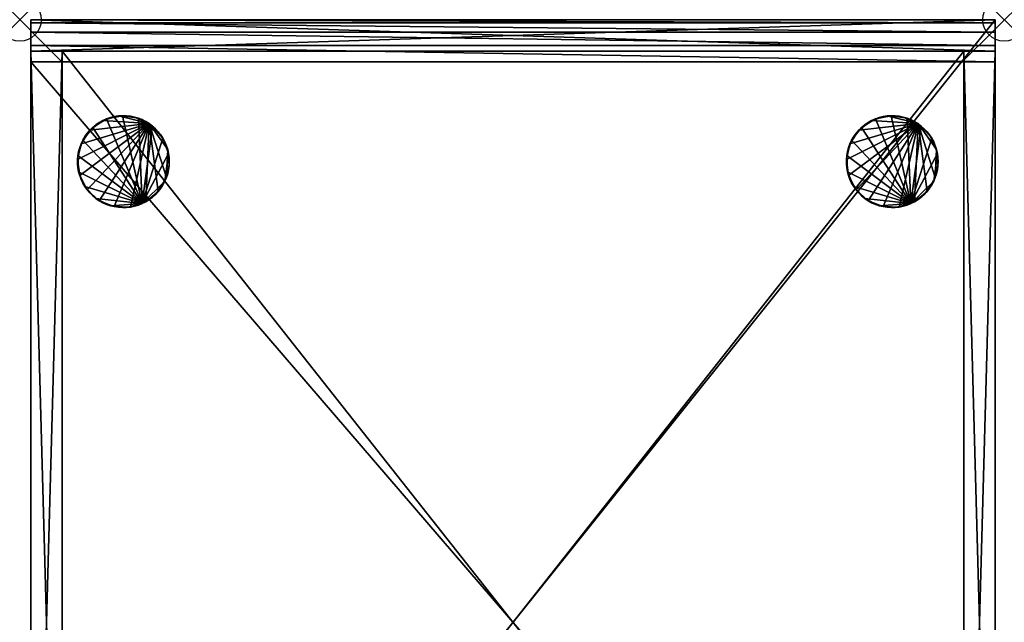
# Model space of a CAD drawing. Header units: inches. Extents: x 0 to 22.9, y -28 to 0.
# Tile 2 of 2: x 0 to 22.9, y -14 to 0. Entities that reach past the tile are written whole.
import ezdxf

# ---------------------------------------------------------------- set-up
doc = ezdxf.new("R2010")
doc.units = ezdxf.units.IN
doc.header["$MEASUREMENT"] = 0
doc.header["$PDMODE"] = 35
doc.header["$PDSIZE"] = 1
for name, color, linetype in [('A-FURN-3-NODE', 7, 'Continuous'), ('A-FURN-3-ST', 151, 'Continuous'), ('A-FURN-3-ST-LG', 252, 'Continuous'), ('A-FURN-3-ST-SI', 151, 'Continuous')]:
    doc.layers.add(name, color=color, linetype=linetype)

msp = doc.modelspace()

# ---------------------------------------------------------------- linework, layer by layer
at = {"layer": 'A-FURN-3-NODE'}
for p in [(0, 0), (22.895, 0)]:
    msp.add_point(p, dxfattribs=at)

# ---------------------------------------------------------------- meshes
at = {"layer": 'A-FURN-3-ST'}
mesh = msp.add_polyface(dxfattribs=at)
corners = [(22.685, -28, 13.071), (22.685, 0, 11.84), (22.685, -28, 11.84), (22.685, 0, 13.071), (22.685, -27.926, 13.444), (22.685, -0.074, 13.444), (22.685, -27.714, 13.76), (22.685, -0.286, 13.76), (22.685, -27.025, 14.046), (22.685, -0.975, 14.046), (22.685, -0.602, 13.972), (22.685, -27.398, 13.972), (0.257, -0.975, 14.046), (0.257, -27.025, 14.046), (0.257, -0.602, 13.972), (0.257, -0.286, 13.76), (0.257, -0.074, 13.444), (0.257, 0, 13.071), (0.257, 0, 11.84), (0.257, -28, 11.84), (0.257, -28, 13.071), (0.257, -27.926, 13.444), (0.257, -27.714, 13.76), (0.257, -27.398, 13.972)]
mesh.append_faces([[corners[k] for k in face] for face in [(9, 12, 8), (8, 12, 13), (12, 9, 14), (14, 9, 10), (14, 10, 15), (15, 10, 7), (15, 7, 16), (16, 7, 5), (16, 5, 17), (17, 5, 3), (1, 18, 3), (3, 18, 17), (0, 20, 2), (2, 20, 19), (20, 0, 21), (21, 0, 4), (21, 4, 22), (22, 4, 6), (22, 6, 23), (23, 6, 11), (23, 11, 13), (13, 11, 8)]])
mesh.append_faces([[corners[k] for k in face] for face in [(9, 7, 10), (1, 19, 18), (13, 22, 23)]], dxfattribs={"vtx0": -1})
mesh.append_faces([[corners[k] for k in face] for face in [(0, 3, 4), (4, 5, 6), (8, 7, 9), (17, 20, 16), (16, 21, 15), (12, 22, 13)]], dxfattribs={"vtx0": -1, "vtx1": -1})
mesh.append_faces([[corners[k] for k in face] for face in [(6, 7, 8), (15, 22, 12)]], dxfattribs={"vtx0": -1, "vtx1": -1, "vtx2": -1})
mesh.append_faces([[corners[k] for k in face] for face in [(0, 1, 3), (4, 3, 5), (6, 5, 7), (17, 19, 20), (16, 20, 21), (15, 21, 22)]], dxfattribs={"vtx0": -1, "vtx2": -1})
mesh.append_faces([[corners[k] for k in face] for face in [(2, 1, 0), (2, 19, 1), (18, 19, 17)]], dxfattribs={"vtx1": -1})
mesh.append_faces([[corners[k] for k in face] for face in [(8, 11, 6), (12, 14, 15)]], dxfattribs={"vtx2": -1})
at = {"layer": 'A-FURN-3-ST-LG'}
mesh = msp.add_polyface(dxfattribs=at)
corners = [(3.012, -2.414, 1.601), (1.345, -3.25, 1.601), (1.395, -3.622, 1.601), (1.427, -2.883, 1.601), (1.37, -3.063, 1.601), (1.354, -3.156, 1.601), (1.395, -2.971, 1.601), (1.632, -2.567, 1.601), (1.516, -2.716, 1.601), (1.468, -2.798, 1.601), (1.571, -2.639, 1.601), (1.345, -3.344, 1.601), (1.345, -3.25, 0), (1.345, -3.344, 0), (1.354, -3.156, 0), (1.37, -3.063, 0), (1.395, -2.971, 0), (1.427, -2.883, 0), (1.468, -2.798, 0), (1.516, -2.716, 0), (1.571, -2.639, 0), (1.632, -2.567, 0), (2.847, -4.271, 0), (2.02, -2.304, 0), (2.388, -2.23, 0), (1.699, -2.501, 0)]
mesh.append_faces([[corners[k] for k in face] for face in [(0, 1, 2), (0, 3, 1), (3, 4, 1), (4, 5, 1), (3, 6, 4), (0, 7, 3), (7, 8, 3), (8, 9, 3), (7, 10, 8), (11, 1, 12), (12, 13, 11), (1, 5, 14), (14, 12, 1), (5, 4, 15), (15, 14, 5), (4, 6, 16), (16, 15, 4), (6, 3, 17), (17, 16, 6), (3, 9, 18), (18, 17, 3), (9, 8, 19), (19, 18, 9), (8, 10, 20), (20, 19, 8), (21, 20, 10), (22, 23, 24), (22, 25, 23), (22, 18, 25), (18, 20, 25), (18, 19, 20), (14, 16, 18), (16, 17, 18), (14, 15, 16), (13, 12, 14)]])
mesh = msp.add_polyface(dxfattribs=at)
corners = [(3.012, -2.414, 1.601), (1.933, -2.342, 1.601), (1.632, -2.567, 1.601), (1.773, -2.442, 1.601), (1.699, -2.501, 1.601), (1.851, -2.388, 1.601), (2.294, -2.236, 1.601), (2.109, -2.273, 1.601), (2.02, -2.304, 1.601), (2.2, -2.25, 1.601), (2.482, -2.232, 1.601), (2.388, -2.23, 1.601), (1.571, -2.639, 1.601), (1.632, -2.567, 0), (1.699, -2.501, 0), (1.773, -2.442, 0), (1.851, -2.388, 0), (1.933, -2.342, 0), (2.02, -2.304, 0), (2.109, -2.273, 0), (2.2, -2.25, 0), (2.294, -2.236, 0), (2.388, -2.23, 0), (1.571, -2.639, 0)]
mesh.append_faces([[corners[k] for k in face] for face in [(0, 1, 2), (1, 5, 3), (12, 2, 13), (2, 4, 14), (14, 13, 2), (4, 3, 15), (15, 14, 4), (3, 5, 16), (16, 15, 3), (5, 1, 17), (17, 16, 5), (1, 8, 18), (18, 17, 1), (8, 7, 19), (19, 18, 8), (7, 9, 20), (20, 19, 7), (9, 6, 21), (21, 20, 9), (6, 11, 22), (22, 21, 6), (18, 20, 22), (20, 21, 22), (18, 19, 20), (14, 16, 18), (16, 17, 18), (14, 15, 16), (23, 13, 14)]])
mesh.append_faces([[corners[k] for k in face] for face in [(0, 6, 1)]], dxfattribs={"vtx0": -1})
mesh.append_faces([[corners[k] for k in face] for face in [(6, 7, 1)]], dxfattribs={"vtx0": -1, "vtx1": -1})
mesh.append_faces([[corners[k] for k in face] for face in [(1, 3, 2)]], dxfattribs={"vtx1": -1})
mesh.append_faces([[corners[k] for k in face] for face in [(3, 4, 2), (7, 8, 1), (6, 9, 7), (10, 11, 6)]], dxfattribs={"vtx2": -1})
mesh = msp.add_polyface(dxfattribs=at)
corners = [(3.012, -2.414, 1.601), (2.669, -2.261, 1.601), (2.294, -2.236, 1.601), (2.482, -2.232, 1.601), (2.576, -2.242, 1.601), (2.847, -2.322, 1.601), (2.76, -2.288, 1.601), (2.932, -2.365, 1.601), (3.281, -2.677, 1.601), (3.158, -2.534, 1.601), (3.088, -2.471, 1.601), (2.388, -2.23, 1.601), (2.482, -2.232, 0), (2.388, -2.23, 0), (2.576, -2.242, 0), (2.669, -2.261, 0), (2.76, -2.288, 0), (2.847, -2.322, 0), (2.932, -2.365, 0), (3.012, -2.414, 0), (3.088, -2.471, 0), (3.158, -2.534, 0), (3.223, -2.603, 1.601), (3.223, -2.603, 0)]
mesh.append_faces([[corners[k] for k in face] for face in [(5, 6, 1), (8, 9, 0), (9, 10, 0), (11, 3, 12), (12, 13, 11), (3, 4, 14), (14, 12, 3), (4, 1, 15), (15, 14, 4), (1, 6, 16), (16, 15, 1), (6, 5, 17), (17, 16, 6), (5, 7, 18), (18, 17, 5), (7, 0, 19), (19, 18, 7), (0, 10, 20), (20, 19, 0), (10, 9, 21), (21, 20, 10), (9, 22, 23), (23, 21, 9), (20, 21, 23), (16, 18, 20), (18, 19, 20), (16, 17, 18), (13, 14, 16), (14, 15, 16), (13, 12, 14)]])
mesh.append_faces([[corners[k] for k in face] for face in [(1, 3, 2)]], dxfattribs={"vtx0": -1, "vtx1": -1})
mesh.append_faces([[corners[k] for k in face] for face in [(0, 1, 2), (0, 5, 1)]], dxfattribs={"vtx0": -1, "vtx2": -1})
mesh.append_faces([[corners[k] for k in face] for face in [(1, 4, 3), (0, 7, 5)]], dxfattribs={"vtx2": -1})
mesh = msp.add_polyface(dxfattribs=at)
corners = [(3.442, -3.017, 1.601), (3.012, -2.414, 1.601), (3.413, -3.667, 1.601), (3.281, -2.677, 1.601), (3.223, -2.603, 1.601), (3.158, -2.534, 1.601), (3.376, -2.84, 1.601), (3.332, -2.756, 1.601), (3.413, -2.927, 1.601), (3.475, -3.391, 1.601), (3.475, -3.203, 1.601), (3.462, -3.109, 1.601), (3.479, -3.297, 1.601), (3.281, -2.677, 0), (3.223, -2.603, 0), (3.332, -2.756, 0), (3.376, -2.84, 0), (3.413, -2.927, 0), (3.442, -3.017, 0), (3.462, -3.109, 0), (3.475, -3.203, 0), (3.479, -3.297, 0), (3.475, -3.391, 0), (2.847, -4.271, 0), (3.088, -2.471, 0), (2.76, -2.288, 0), (2.388, -2.23, 0)]
mesh.append_faces([[corners[k] for k in face] for face in [(0, 1, 2), (0, 3, 1), (3, 4, 5), (0, 6, 3), (6, 7, 3), (0, 8, 6), (9, 12, 10), (4, 3, 13), (13, 14, 4), (3, 7, 15), (15, 13, 3), (7, 6, 16), (16, 15, 7), (6, 8, 17), (17, 16, 6), (8, 0, 18), (18, 17, 8), (0, 11, 19), (19, 18, 0), (11, 10, 20), (20, 19, 11), (10, 12, 21), (21, 20, 10), (22, 20, 21), (22, 19, 20), (15, 17, 19), (17, 18, 19), (15, 16, 17), (23, 24, 15), (24, 14, 15), (14, 13, 15), (23, 25, 24), (23, 26, 25)]])
mesh.append_faces([[corners[k] for k in face] for face in [(9, 10, 0)]], dxfattribs={"vtx1": -1})
mesh.append_faces([[corners[k] for k in face] for face in [(10, 11, 0)]], dxfattribs={"vtx2": -1})
mesh = msp.add_polyface(dxfattribs=at)
corners = [(20.889, -2.414, 1.601), (19.222, -3.25, 1.601), (19.272, -3.622, 1.601), (19.305, -2.883, 1.601), (19.247, -3.063, 1.601), (19.23, -3.156, 1.601), (19.272, -2.971, 1.601), (19.509, -2.567, 1.601), (19.393, -2.716, 1.601), (19.345, -2.798, 1.601), (19.448, -2.639, 1.601), (19.222, -3.344, 1.601), (19.222, -3.25, 0), (19.222, -3.344, 0), (19.23, -3.156, 0), (19.247, -3.063, 0), (19.272, -2.971, 0), (19.305, -2.883, 0), (19.345, -2.798, 0), (19.393, -2.716, 0), (19.448, -2.639, 0), (19.509, -2.567, 0), (20.724, -4.271, 0), (19.896, -2.304, 0), (20.265, -2.23, 0), (19.577, -2.501, 0)]
mesh.append_faces([[corners[k] for k in face] for face in [(0, 1, 2), (0, 3, 1), (3, 4, 1), (4, 5, 1), (3, 6, 4), (0, 7, 3), (7, 8, 3), (8, 9, 3), (7, 10, 8), (11, 1, 12), (12, 13, 11), (1, 5, 14), (14, 12, 1), (5, 4, 15), (15, 14, 5), (4, 6, 16), (16, 15, 4), (6, 3, 17), (17, 16, 6), (3, 9, 18), (18, 17, 3), (9, 8, 19), (19, 18, 9), (8, 10, 20), (20, 19, 8), (21, 20, 10), (22, 23, 24), (22, 25, 23), (22, 18, 25), (18, 20, 25), (18, 19, 20), (14, 16, 18), (16, 17, 18), (14, 15, 16), (13, 12, 14)]])
mesh = msp.add_polyface(dxfattribs=at)
corners = [(20.889, -2.414, 1.601), (19.81, -2.342, 1.601), (19.509, -2.567, 1.601), (19.65, -2.442, 1.601), (19.577, -2.501, 1.601), (19.728, -2.388, 1.601), (20.171, -2.236, 1.601), (19.986, -2.273, 1.601), (19.896, -2.304, 1.601), (20.077, -2.25, 1.601), (20.359, -2.232, 1.601), (20.265, -2.23, 1.601), (19.448, -2.639, 1.601), (19.509, -2.567, 0), (19.577, -2.501, 0), (19.65, -2.442, 0), (19.728, -2.388, 0), (19.81, -2.342, 0), (19.896, -2.304, 0), (19.986, -2.273, 0), (20.077, -2.25, 0), (20.171, -2.236, 0), (20.265, -2.23, 0), (19.448, -2.639, 0)]
mesh.append_faces([[corners[k] for k in face] for face in [(0, 1, 2), (1, 5, 3), (12, 2, 13), (2, 4, 14), (14, 13, 2), (4, 3, 15), (15, 14, 4), (3, 5, 16), (16, 15, 3), (5, 1, 17), (17, 16, 5), (1, 8, 18), (18, 17, 1), (8, 7, 19), (19, 18, 8), (7, 9, 20), (20, 19, 7), (9, 6, 21), (21, 20, 9), (6, 11, 22), (22, 21, 6), (18, 20, 22), (20, 21, 22), (18, 19, 20), (14, 16, 18), (16, 17, 18), (14, 15, 16), (23, 13, 14)]])
mesh.append_faces([[corners[k] for k in face] for face in [(0, 6, 1)]], dxfattribs={"vtx0": -1})
mesh.append_faces([[corners[k] for k in face] for face in [(6, 7, 1)]], dxfattribs={"vtx0": -1, "vtx1": -1})
mesh.append_faces([[corners[k] for k in face] for face in [(1, 3, 2)]], dxfattribs={"vtx1": -1})
mesh.append_faces([[corners[k] for k in face] for face in [(3, 4, 2), (7, 8, 1), (6, 9, 7), (10, 11, 6)]], dxfattribs={"vtx2": -1})
mesh = msp.add_polyface(dxfattribs=at)
corners = [(20.889, -2.414, 1.601), (20.546, -2.261, 1.601), (20.171, -2.236, 1.601), (20.359, -2.232, 1.601), (20.453, -2.242, 1.601), (20.724, -2.322, 1.601), (20.636, -2.288, 1.601), (20.809, -2.365, 1.601), (21.158, -2.677, 1.601), (21.035, -2.534, 1.601), (20.965, -2.471, 1.601), (20.265, -2.23, 1.601), (20.359, -2.232, 0), (20.265, -2.23, 0), (20.453, -2.242, 0), (20.546, -2.261, 0), (20.636, -2.288, 0), (20.724, -2.322, 0), (20.809, -2.365, 0), (20.889, -2.414, 0), (20.965, -2.471, 0), (21.035, -2.534, 0), (21.1, -2.603, 1.601), (21.1, -2.603, 0)]
mesh.append_faces([[corners[k] for k in face] for face in [(5, 6, 1), (8, 9, 0), (9, 10, 0), (11, 3, 12), (12, 13, 11), (3, 4, 14), (14, 12, 3), (4, 1, 15), (15, 14, 4), (1, 6, 16), (16, 15, 1), (6, 5, 17), (17, 16, 6), (5, 7, 18), (18, 17, 5), (7, 0, 19), (19, 18, 7), (0, 10, 20), (20, 19, 0), (10, 9, 21), (21, 20, 10), (9, 22, 23), (23, 21, 9), (20, 21, 23), (16, 18, 20), (18, 19, 20), (16, 17, 18), (13, 14, 16), (14, 15, 16), (13, 12, 14)]])
mesh.append_faces([[corners[k] for k in face] for face in [(1, 3, 2)]], dxfattribs={"vtx0": -1, "vtx1": -1})
mesh.append_faces([[corners[k] for k in face] for face in [(0, 1, 2), (0, 5, 1)]], dxfattribs={"vtx0": -1, "vtx2": -1})
mesh.append_faces([[corners[k] for k in face] for face in [(1, 4, 3), (0, 7, 5)]], dxfattribs={"vtx2": -1})
mesh = msp.add_polyface(dxfattribs=at)
corners = [(21.319, -3.017, 1.601), (20.889, -2.414, 1.601), (21.29, -3.667, 1.601), (21.158, -2.677, 1.601), (21.1, -2.603, 1.601), (21.035, -2.534, 1.601), (21.253, -2.84, 1.601), (21.209, -2.756, 1.601), (21.29, -2.927, 1.601), (21.352, -3.391, 1.601), (21.352, -3.203, 1.601), (21.34, -3.109, 1.601), (21.356, -3.297, 1.601), (21.158, -2.677, 0), (21.1, -2.603, 0), (21.209, -2.756, 0), (21.253, -2.84, 0), (21.29, -2.927, 0), (21.319, -3.017, 0), (21.34, -3.109, 0), (21.352, -3.203, 0), (21.356, -3.297, 0), (21.352, -3.391, 0), (20.724, -4.271, 0), (20.965, -2.471, 0), (20.636, -2.288, 0), (20.265, -2.23, 0)]
mesh.append_faces([[corners[k] for k in face] for face in [(0, 1, 2), (0, 3, 1), (3, 4, 5), (0, 6, 3), (6, 7, 3), (0, 8, 6), (9, 12, 10), (4, 3, 13), (13, 14, 4), (3, 7, 15), (15, 13, 3), (7, 6, 16), (16, 15, 7), (6, 8, 17), (17, 16, 6), (8, 0, 18), (18, 17, 8), (0, 11, 19), (19, 18, 0), (11, 10, 20), (20, 19, 11), (10, 12, 21), (21, 20, 10), (22, 20, 21), (22, 19, 20), (15, 17, 19), (17, 18, 19), (15, 16, 17), (23, 24, 15), (24, 14, 15), (14, 13, 15), (23, 25, 24), (23, 26, 25)]])
mesh.append_faces([[corners[k] for k in face] for face in [(9, 10, 0)]], dxfattribs={"vtx1": -1})
mesh.append_faces([[corners[k] for k in face] for face in [(10, 11, 0)]], dxfattribs={"vtx2": -1})
mesh = msp.add_polyface(dxfattribs=at)
corners = [(2.2, -4.343, 1.601), (2.388, -4.364, 1.601), (2.576, -4.352, 1.601), (2.294, -4.358, 1.601), (3.012, -2.414, 1.601), (1.851, -4.205, 1.601), (2.02, -4.29, 1.601), (2.109, -4.321, 1.601), (1.933, -4.251, 1.601), (1.571, -3.955, 1.601), (1.699, -4.092, 1.601), (1.773, -4.152, 1.601), (1.395, -3.622, 1.601), (2.294, -4.358, 0), (2.388, -4.364, 0), (2.2, -4.343, 0), (2.109, -4.321, 0), (2.02, -4.29, 0), (1.933, -4.251, 0), (1.851, -4.205, 0), (1.773, -4.152, 0), (1.699, -4.092, 0), (2.847, -4.271, 0), (1.354, -3.156, 0), (1.468, -2.798, 0), (1.37, -3.531, 0), (1.516, -3.878, 0), (2.482, -4.362, 0)]
mesh.append_faces([[corners[k] for k in face] for face in [(0, 1, 2), (0, 3, 1), (4, 5, 0), (5, 6, 0), (6, 7, 0), (5, 8, 6), (4, 9, 5), (10, 11, 5), (4, 12, 9), (1, 3, 13), (13, 14, 1), (3, 0, 15), (15, 13, 3), (0, 7, 16), (16, 15, 0), (7, 6, 17), (17, 16, 7), (6, 8, 18), (18, 17, 6), (8, 5, 19), (19, 18, 8), (5, 11, 20), (20, 19, 5), (21, 20, 11), (22, 23, 24), (22, 25, 23), (22, 26, 25), (22, 20, 26)]])
mesh.append_faces([[corners[k] for k in face] for face in [(22, 16, 20)]], dxfattribs={"vtx0": -1})
mesh.append_faces([[corners[k] for k in face] for face in [(16, 18, 20), (27, 13, 16)]], dxfattribs={"vtx0": -1, "vtx1": -1})
mesh.append_faces([[corners[k] for k in face] for face in [(18, 19, 20), (16, 17, 18), (13, 15, 16), (27, 14, 13)]], dxfattribs={"vtx2": -1})
mesh = msp.add_polyface(dxfattribs=at)
corners = [(3.012, -2.414, 1.601), (2.932, -4.229, 1.601), (3.223, -3.991, 1.601), (3.088, -4.123, 1.601), (3.012, -4.18, 1.601), (2.576, -4.352, 1.601), (2.76, -4.306, 1.601), (2.847, -4.271, 1.601), (2.669, -4.333, 1.601), (2.2, -4.343, 1.601), (2.388, -4.364, 1.601), (2.482, -4.362, 1.601), (3.158, -4.06, 1.601), (3.088, -4.123, 0), (3.158, -4.06, 0), (3.012, -4.18, 0), (2.932, -4.229, 0), (2.847, -4.271, 0), (2.76, -4.306, 0), (2.669, -4.333, 0), (2.576, -4.352, 0), (2.482, -4.362, 0), (2.388, -4.364, 0), (2.109, -4.321, 0), (3.376, -3.754, 0)]
mesh.append_faces([[corners[k] for k in face] for face in [(0, 1, 2), (1, 3, 2), (1, 4, 3), (0, 5, 1), (5, 6, 1), (6, 7, 1), (5, 8, 6), (0, 9, 5), (10, 11, 5), (12, 3, 13), (13, 14, 12), (3, 4, 15), (15, 13, 3), (4, 1, 16), (16, 15, 4), (1, 7, 17), (17, 16, 1), (7, 6, 18), (18, 17, 7), (6, 8, 19), (19, 18, 6), (8, 5, 20), (20, 19, 8), (5, 11, 21), (21, 20, 5), (11, 10, 22), (22, 21, 11), (19, 20, 21), (24, 14, 17), (14, 13, 15)]])
mesh.append_faces([[corners[k] for k in face] for face in [(17, 21, 23), (17, 19, 21)]], dxfattribs={"vtx0": -1, "vtx2": -1})
mesh.append_faces([[corners[k] for k in face] for face in [(14, 15, 17)]], dxfattribs={"vtx1": -1})
mesh.append_faces([[corners[k] for k in face] for face in [(17, 18, 19), (15, 16, 17)]], dxfattribs={"vtx2": -1})
mesh = msp.add_polyface(dxfattribs=at)
corners = [(3.475, -3.391, 1.601), (3.442, -3.577, 1.601), (3.462, -3.485, 1.601), (3.413, -3.667, 1.601), (3.442, -3.017, 1.601), (3.012, -2.414, 1.601), (3.223, -3.991, 1.601), (3.332, -3.837, 1.601), (3.376, -3.754, 1.601), (3.281, -3.917, 1.601), (3.088, -4.123, 1.601), (3.158, -4.06, 1.601), (3.479, -3.297, 1.601), (3.475, -3.391, 0), (3.479, -3.297, 0), (3.462, -3.485, 0), (3.442, -3.577, 0), (3.413, -3.667, 0), (3.376, -3.754, 0), (3.332, -3.837, 0), (3.281, -3.917, 0), (3.223, -3.991, 0), (3.158, -4.06, 0), (3.462, -3.109, 0), (2.847, -4.271, 0), (3.332, -2.756, 0)]
mesh.append_faces([[corners[k] for k in face] for face in [(0, 1, 2), (0, 3, 1), (0, 4, 3), (5, 6, 3), (6, 7, 3), (7, 8, 3), (6, 9, 7), (10, 11, 6), (12, 0, 13), (13, 14, 12), (0, 2, 15), (15, 13, 0), (2, 1, 16), (16, 15, 2), (1, 3, 17), (17, 16, 1), (3, 8, 18), (18, 17, 3), (8, 7, 19), (19, 18, 8), (7, 9, 20), (20, 19, 7), (9, 6, 21), (21, 20, 9), (6, 11, 22), (22, 21, 6), (13, 18, 23), (18, 24, 23), (24, 25, 23), (20, 21, 22), (13, 16, 18), (16, 17, 18), (13, 15, 16)]])
mesh.append_faces([[corners[k] for k in face] for face in [(18, 20, 22)]], dxfattribs={"vtx0": -1})
mesh.append_faces([[corners[k] for k in face] for face in [(18, 19, 20)]], dxfattribs={"vtx2": -1})
mesh = msp.add_polyface(dxfattribs=at)
corners = [(20.077, -4.343, 1.601), (20.265, -4.364, 1.601), (20.453, -4.352, 1.601), (20.171, -4.358, 1.601), (20.889, -2.414, 1.601), (19.728, -4.205, 1.601), (19.896, -4.29, 1.601), (19.986, -4.321, 1.601), (19.81, -4.251, 1.601), (19.448, -3.955, 1.601), (19.577, -4.092, 1.601), (19.65, -4.152, 1.601), (19.272, -3.622, 1.601), (20.171, -4.358, 0), (20.265, -4.364, 0), (20.077, -4.343, 0), (19.986, -4.321, 0), (19.896, -4.29, 0), (19.81, -4.251, 0), (19.728, -4.205, 0), (19.65, -4.152, 0), (19.577, -4.092, 0), (20.724, -4.271, 0), (19.23, -3.156, 0), (19.345, -2.798, 0), (19.247, -3.531, 0), (19.393, -3.878, 0), (20.359, -4.362, 0)]
mesh.append_faces([[corners[k] for k in face] for face in [(0, 1, 2), (0, 3, 1), (4, 5, 0), (5, 6, 0), (6, 7, 0), (5, 8, 6), (4, 9, 5), (10, 11, 5), (4, 12, 9), (1, 3, 13), (13, 14, 1), (3, 0, 15), (15, 13, 3), (0, 7, 16), (16, 15, 0), (7, 6, 17), (17, 16, 7), (6, 8, 18), (18, 17, 6), (8, 5, 19), (19, 18, 8), (5, 11, 20), (20, 19, 5), (21, 20, 11), (22, 23, 24), (22, 25, 23), (22, 26, 25), (22, 20, 26)]])
mesh.append_faces([[corners[k] for k in face] for face in [(22, 16, 20)]], dxfattribs={"vtx0": -1})
mesh.append_faces([[corners[k] for k in face] for face in [(16, 18, 20), (27, 13, 16)]], dxfattribs={"vtx0": -1, "vtx1": -1})
mesh.append_faces([[corners[k] for k in face] for face in [(18, 19, 20), (16, 17, 18), (13, 15, 16), (27, 14, 13)]], dxfattribs={"vtx2": -1})
mesh = msp.add_polyface(dxfattribs=at)
corners = [(20.889, -2.414, 1.601), (20.809, -4.229, 1.601), (21.1, -3.991, 1.601), (20.965, -4.123, 1.601), (20.889, -4.18, 1.601), (20.453, -4.352, 1.601), (20.636, -4.306, 1.601), (20.724, -4.271, 1.601), (20.546, -4.333, 1.601), (20.077, -4.343, 1.601), (20.265, -4.364, 1.601), (20.359, -4.362, 1.601), (21.035, -4.06, 1.601), (20.965, -4.123, 0), (21.035, -4.06, 0), (20.889, -4.18, 0), (20.809, -4.229, 0), (20.724, -4.271, 0), (20.636, -4.306, 0), (20.546, -4.333, 0), (20.453, -4.352, 0), (20.359, -4.362, 0), (20.265, -4.364, 0), (19.986, -4.321, 0), (21.253, -3.754, 0)]
mesh.append_faces([[corners[k] for k in face] for face in [(0, 1, 2), (1, 3, 2), (1, 4, 3), (0, 5, 1), (5, 6, 1), (6, 7, 1), (5, 8, 6), (0, 9, 5), (10, 11, 5), (12, 3, 13), (13, 14, 12), (3, 4, 15), (15, 13, 3), (4, 1, 16), (16, 15, 4), (1, 7, 17), (17, 16, 1), (7, 6, 18), (18, 17, 7), (6, 8, 19), (19, 18, 6), (8, 5, 20), (20, 19, 8), (5, 11, 21), (21, 20, 5), (11, 10, 22), (22, 21, 11), (19, 20, 21), (24, 14, 17), (14, 13, 15)]])
mesh.append_faces([[corners[k] for k in face] for face in [(17, 21, 23), (17, 19, 21)]], dxfattribs={"vtx0": -1, "vtx2": -1})
mesh.append_faces([[corners[k] for k in face] for face in [(14, 15, 17)]], dxfattribs={"vtx1": -1})
mesh.append_faces([[corners[k] for k in face] for face in [(17, 18, 19), (15, 16, 17)]], dxfattribs={"vtx2": -1})
mesh = msp.add_polyface(dxfattribs=at)
corners = [(21.352, -3.391, 1.601), (21.319, -3.577, 1.601), (21.34, -3.485, 1.601), (21.29, -3.667, 1.601), (21.319, -3.017, 1.601), (20.889, -2.414, 1.601), (21.1, -3.991, 1.601), (21.209, -3.837, 1.601), (21.253, -3.754, 1.601), (21.158, -3.917, 1.601), (20.965, -4.123, 1.601), (21.035, -4.06, 1.601), (21.356, -3.297, 1.601), (21.352, -3.391, 0), (21.356, -3.297, 0), (21.34, -3.485, 0), (21.319, -3.577, 0), (21.29, -3.667, 0), (21.253, -3.754, 0), (21.209, -3.837, 0), (21.158, -3.917, 0), (21.1, -3.991, 0), (21.035, -4.06, 0), (21.34, -3.109, 0), (20.724, -4.271, 0), (21.209, -2.756, 0)]
mesh.append_faces([[corners[k] for k in face] for face in [(0, 1, 2), (0, 3, 1), (0, 4, 3), (5, 6, 3), (6, 7, 3), (7, 8, 3), (6, 9, 7), (10, 11, 6), (12, 0, 13), (13, 14, 12), (0, 2, 15), (15, 13, 0), (2, 1, 16), (16, 15, 2), (1, 3, 17), (17, 16, 1), (3, 8, 18), (18, 17, 3), (8, 7, 19), (19, 18, 8), (7, 9, 20), (20, 19, 7), (9, 6, 21), (21, 20, 9), (6, 11, 22), (22, 21, 6), (13, 18, 23), (18, 24, 23), (24, 25, 23), (20, 21, 22), (13, 16, 18), (16, 17, 18), (13, 15, 16)]])
mesh.append_faces([[corners[k] for k in face] for face in [(18, 20, 22)]], dxfattribs={"vtx0": -1})
mesh.append_faces([[corners[k] for k in face] for face in [(18, 19, 20)]], dxfattribs={"vtx2": -1})
mesh = msp.add_polyface(dxfattribs=at)
corners = [(1.571, -3.955, 1.601), (1.699, -4.092, 1.601), (1.851, -4.205, 1.601), (1.632, -4.026, 1.601), (1.395, -3.622, 1.601), (1.468, -3.796, 1.601), (1.516, -3.878, 1.601), (1.427, -3.711, 1.601), (1.345, -3.25, 1.601), (1.354, -3.438, 1.601), (1.37, -3.531, 1.601), (1.345, -3.344, 1.601), (1.773, -4.152, 1.601), (1.699, -4.092, 0), (1.632, -4.026, 0), (1.571, -3.955, 0), (1.516, -3.878, 0), (1.468, -3.796, 0), (1.427, -3.711, 0), (1.395, -3.622, 0), (1.37, -3.531, 0), (1.354, -3.438, 0), (1.345, -3.344, 0), (1.354, -3.156, 0), (1.773, -4.152, 0)]
mesh.append_faces([[corners[k] for k in face] for face in [(0, 1, 2), (0, 3, 1), (4, 5, 0), (5, 6, 0), (4, 7, 5), (8, 9, 4), (9, 10, 4), (8, 11, 9), (12, 1, 13), (1, 3, 14), (14, 13, 1), (3, 0, 15), (15, 14, 3), (0, 6, 16), (16, 15, 0), (6, 5, 17), (17, 16, 6), (5, 7, 18), (18, 17, 5), (7, 4, 19), (19, 18, 7), (4, 10, 20), (20, 19, 4), (10, 9, 21), (21, 20, 10), (9, 11, 22), (22, 21, 9), (20, 22, 23), (20, 21, 22), (16, 18, 20), (18, 19, 20), (16, 17, 18), (24, 13, 14)]])
mesh.append_faces([[corners[k] for k in face] for face in [(24, 14, 16)]], dxfattribs={"vtx1": -1})
mesh.append_faces([[corners[k] for k in face] for face in [(14, 15, 16)]], dxfattribs={"vtx2": -1})
mesh = msp.add_polyface(dxfattribs=at)
corners = [(19.448, -3.955, 1.601), (19.577, -4.092, 1.601), (19.728, -4.205, 1.601), (19.509, -4.026, 1.601), (19.272, -3.622, 1.601), (19.345, -3.796, 1.601), (19.393, -3.878, 1.601), (19.305, -3.711, 1.601), (19.222, -3.25, 1.601), (19.23, -3.438, 1.601), (19.247, -3.531, 1.601), (19.222, -3.344, 1.601), (19.65, -4.152, 1.601), (19.577, -4.092, 0), (19.509, -4.026, 0), (19.448, -3.955, 0), (19.393, -3.878, 0), (19.345, -3.796, 0), (19.305, -3.711, 0), (19.272, -3.622, 0), (19.247, -3.531, 0), (19.23, -3.438, 0), (19.222, -3.344, 0), (19.23, -3.156, 0), (19.65, -4.152, 0)]
mesh.append_faces([[corners[k] for k in face] for face in [(0, 1, 2), (0, 3, 1), (4, 5, 0), (5, 6, 0), (4, 7, 5), (8, 9, 4), (9, 10, 4), (8, 11, 9), (12, 1, 13), (1, 3, 14), (14, 13, 1), (3, 0, 15), (15, 14, 3), (0, 6, 16), (16, 15, 0), (6, 5, 17), (17, 16, 6), (5, 7, 18), (18, 17, 5), (7, 4, 19), (19, 18, 7), (4, 10, 20), (20, 19, 4), (10, 9, 21), (21, 20, 10), (9, 11, 22), (22, 21, 9), (20, 22, 23), (20, 21, 22), (16, 18, 20), (18, 19, 20), (16, 17, 18), (24, 13, 14)]])
mesh.append_faces([[corners[k] for k in face] for face in [(24, 14, 16)]], dxfattribs={"vtx1": -1})
mesh.append_faces([[corners[k] for k in face] for face in [(14, 15, 16)]], dxfattribs={"vtx2": -1})
at = {"layer": 'A-FURN-3-ST-SI'}
mesh = msp.add_polyface(dxfattribs=at)
corners = [(0.257, -0.731, 11.84), (0.257, -27.269, 1.601), (0.257, -0.731, 1.601), (0.257, -27.269, 11.84), (0.989, -27.269, 1.601), (0.989, -0.731, 1.601), (0.989, -27.269, 11.84), (0.989, -0.731, 11.84), (22.685, -27.269, 1.601), (22.685, -28, 11.84), (22.685, -27.269, 11.84), (22.685, -28, 1.601), (0.257, -28, 11.84), (0.257, -28, 1.601), (22.685, 0, 1.601), (22.685, -0.731, 11.84), (22.685, 0, 11.84), (22.685, -0.731, 1.601), (0.257, 0, 11.84), (0.257, 0, 1.601), (21.954, -0.731, 1.601), (21.954, -27.269, 1.601), (21.954, -27.269, 11.84), (21.954, -0.731, 11.84), (0.989, -27.269, 1.723), (0.989, -0.731, 2.211), (0.989, -27.269, 2.211), (0.989, -0.731, 1.723), (21.954, -0.731, 2.211), (21.954, -0.731, 1.723), (21.954, -27.269, 2.211), (21.954, -27.269, 1.723)]
mesh.append_faces([[corners[k] for k in face] for face in [(0, 1, 3), (4, 2, 5), (6, 1, 4), (7, 3, 6), (5, 0, 7), (6, 5, 7), (8, 9, 11), (11, 12, 13), (9, 3, 12), (10, 1, 3), (8, 13, 1), (12, 1, 13), (14, 15, 17), (17, 0, 2), (15, 18, 0), (16, 19, 18), (14, 2, 19), (0, 19, 2), (10, 17, 15), (20, 8, 21), (21, 10, 22), (22, 15, 23), (23, 17, 20), (23, 21, 22), (24, 25, 27), (27, 28, 29), (25, 30, 28), (26, 31, 30), (30, 29, 28), (24, 29, 31)]], dxfattribs={"vtx0": -1})
mesh.append_faces([[corners[k] for k in face] for face in [(2, 1, 0), (1, 2, 4), (3, 1, 6), (0, 3, 7), (2, 0, 5), (4, 5, 6), (10, 9, 8), (9, 12, 11), (10, 3, 9), (8, 1, 10), (11, 13, 8), (3, 1, 12), (16, 15, 14), (15, 0, 17), (16, 18, 15), (14, 19, 16), (17, 2, 14), (18, 19, 0), (8, 17, 10), (17, 8, 20), (8, 10, 21), (10, 15, 22), (15, 17, 23), (20, 21, 23), (26, 25, 24), (25, 28, 27), (26, 30, 25), (24, 31, 26), (31, 29, 30), (27, 29, 24)]], dxfattribs={"vtx1": -1})

doc.saveas('drawing.dxf')
